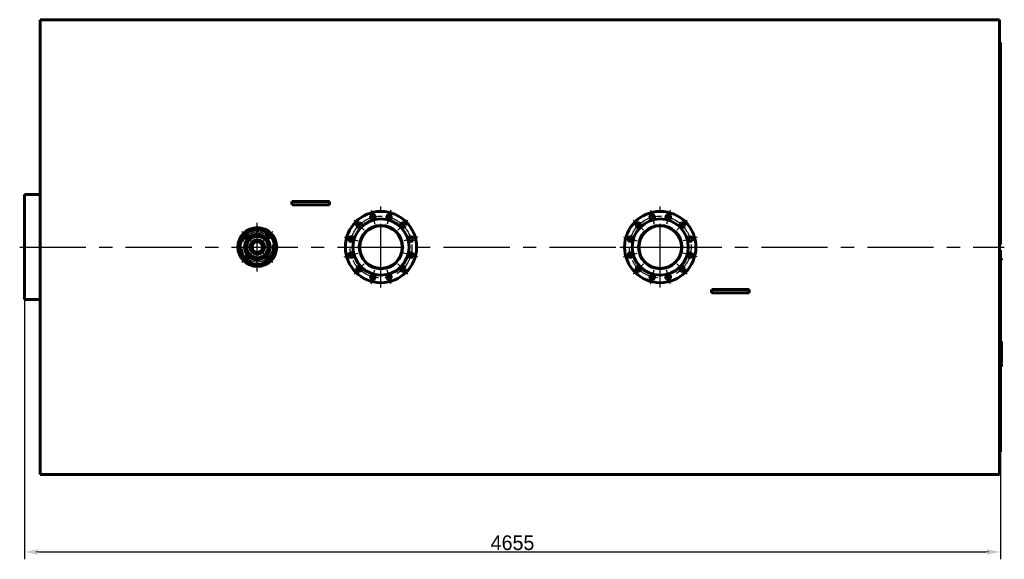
# Model space of a CAD drawing. Header units: millimetres. Extents: x 0 to 5303, y -172 to 841.
# Tile 6 of 6: x 4833 to 5303, y -149 to 108. Entities that reach past the tile are written whole.
import ezdxf

# ---------------------------------------------------------------- set-up
doc = ezdxf.new("R2010")
doc.units = ezdxf.units.MM
for name, pattern in [('CENTER_per13_scale0.480092', [24.38868, 15.242925, -3.048585, 3.048585, -3.048585]), ('CENTER_per1_scale0.354331', [18, 11.25, -2.25, 2.25, -2.25]), ('CENTER_per1_scale0.433071', [22, 13.75, -2.75, 2.75, -2.75]), ('CENTER_per4_scale0.910433', [46.25, 28.90625, -5.78125, 5.78125, -5.78125]), ('CENTER_per5c_scale0.994950', [50.543478, 31.589674, -6.317935, 6.317935, -6.317935]), ('CENTER_per7_scale0.956130', [48.571429, 30.357143, -6.071429, 6.071429, -6.071429]), ('CENTER_per8_scale0.483144', [24.543693, 15.339808, -3.067962, 3.067962, -3.067962]), ('CENTER_per9_scale0.498175', [25.307274, 15.817046, -3.163409, 3.163409, -3.163409])]:
    doc.linetypes.add(name, pattern=pattern)
doc.styles.add('TextStyle_1', font='T-FLEX Type A.TTF', dxfattribs={"height": 7})
doc.dimstyles.new('DIM_ST_5', dxfattribs={"dimtxt": 7, "dimasz": 7, "dimexe": 3.5, "dimexo": 0, "dimgap": 0.875, "dimtad": 1, "dimdec": 1, "dimlfac": 10, "dimrnd": 0.1, "dimdsep": 46, "dimtxsty": 'TextStyle_1', "dimblk": 'Arrow_3_C7_Status', "dimcen": 0.09, "dimclrd": 7, "dimclre": 7, "dimclrt": 7, "dimazin": 0, "dimtfac": 1, "dimtdec": 0, "dimtmove": 0, "dimatfit": 0, "dimldrblk": 'NONE', "dimfxl": 1, "dimtvp": 1, "dimtolj": 1, "dimarcsym": 0})

# ---------------------------------------------------------------- blocks, each defined once
blk = doc.blocks.new('Arrow_3_C7_Status')
at = {"color": 7, "linetype": 'Continuous', "lineweight": 0}
blk.add_line((-1, 0), (-0.8, 0), dxfattribs=at)
at = {"color": 7}
blk.add_solid([(-1, -0.2), (0, 0), (-0.8, 0), (-1, 0.2)], dxfattribs=at)
blk = doc.blocks.new('*D14')
at = {"color": 7, "lineweight": -2}
for p, q in [((-232.96, 0), (-232.96, -148.94)), ((232.54, -2.11), (232.54, -148.94)), ((-225.96, -145.44), (225.54, -145.44))]:
    blk.add_line(p, q, dxfattribs=at)
at = {"layer": 'Defpoints', "color": 0}
for p in [(-232.96, 0), (232.54, -2.11), (232.54, -145.44)]:
    blk.add_point(p, dxfattribs=at)
at = {"color": 7, "lineweight": -2, "xscale": 7, "yscale": 7, "zscale": 7}
for p, rotation in [((-232.96, -145.44), 180), ((232.54, -145.44), 360)]:
    blk.add_blockref('Arrow_3_C7_Status', p, dxfattribs=dict(at, rotation=rotation))
at = {"color": 7, "insert": (-0.21, -141.07), "char_height": 7, "attachment_point": 5, "style": 'TextStyle_1'}
blk.add_mtext('\\A1;4655{\\H0.5x;\\S^ ;}', dxfattribs=at)
blk = doc.blocks.new('_None')
blk = doc.blocks.new('Проекция_14')
at = {"color": 7, "linetype": 'Continuous', "lineweight": 60}
for p, q in [((-225.561, -108.45), (-225.561, 108.45)), ((232.04, 108.45), (-225.561, 108.45)), ((232.04, 108.45), (232.04, -108.45)), ((232.54, 97.65), (232.04, 97.65)), ((232.54, 1.828), (232.54, 97.65)), ((-232.96, 25), (-232.96, -25)), ((-225.561, 25), (-232.96, 25)), ((-103.326, 21.8), (-105.462, 21.8)), ((-103.326, 20.2), (-105.399, 20.2)), ((-89.594, 21.8), (-103.326, 21.8)), ((-89.594, 20.2), (-103.326, 20.2)), ((-87.458, 21.8), (-89.594, 21.8)), ((-87.521, 20.2), (-89.594, 20.2)), ((232.04, 1.217), (232.54, 1.217)), ((232.54, 1.828), (232.54, 1.217)), ((232.04, -1.5), (232.54, -1.5)), ((232.54, -1.5), (232.54, -2.113)), ((232.54, -2.113), (232.54, -97.65)), ((232.96, -5.48), (232.54, -5.48)), ((232.96, -5.5), (232.54, -5.5)), ((232.96, -6.189), (232.54, -6.189)), ((232.96, -6.189), (232.54, -6.189)), ((232.96, -6.193), (232.54, -6.193)), ((232.96, -6.21), (232.54, -6.21)), ((232.96, -5.499), (232.96, -5.48)), ((232.96, -6.189), (232.96, -5.5)), ((232.96, -6.189), (232.96, -6.189)), ((232.96, -6.193), (232.96, -6.19)), ((232.96, -6.21), (232.96, -6.193)), ((94.738, -21.8), (96.874, -21.8)), ((94.801, -20.2), (96.874, -20.2)), ((96.874, -20.2), (110.606, -20.2)), ((96.874, -21.8), (110.606, -21.8)), ((110.606, -20.2), (112.679, -20.2)), ((110.606, -21.8), (112.742, -21.8)), ((-225.561, -25), (-232.96, -25)), ((232.96, -45), (232.54, -45)), ((232.96, -46.871), (232.54, -46.871)), ((232.96, -46.872), (232.54, -46.872)), ((232.96, -46.893), (232.54, -46.893)), ((232.96, -46.26), (232.96, -45)), ((232.96, -46.871), (232.96, -46.26)), ((232.96, -46.893), (232.96, -46.872)), ((232.96, -46.872), (232.96, -46.872)), ((232.96, -47.128), (232.54, -47.128)), ((232.96, -48.075), (232.54, -48.075)), ((232.96, -48.27), (232.54, -48.27)), ((232.96, -48.348), (232.54, -48.348)), ((232.96, -49.19), (232.54, -49.19)), ((232.96, -51.333), (232.54, -51.333)), ((232.96, -48.075), (232.96, -47.128)), ((232.96, -48.27), (232.96, -48.075)), ((232.96, -48.347), (232.96, -48.27)), ((232.96, -48.389), (232.96, -48.348)), ((232.96, -48.95), (232.96, -48.389)), ((232.96, -49.013), (232.96, -48.95)), ((232.96, -49.188), (232.96, -49.013)), ((232.96, -49.23), (232.96, -49.19)), ((232.96, -49.793), (232.96, -49.23)), ((232.96, -49.855), (232.96, -49.793)), ((232.96, -50.038), (232.96, -49.855)), ((232.96, -50.12), (232.96, -50.039)), ((232.96, -50.895), (232.96, -50.12)), ((232.96, -51.332), (232.96, -50.895)), ((232.96, -52.281), (232.96, -51.333)), ((232.96, -53.539), (232.54, -53.539)), ((232.96, -53.89), (232.54, -53.89)), ((232.96, -55.201), (232.54, -55.201)), ((232.96, -55.201), (232.54, -55.201)), ((232.96, -55.512), (232.54, -55.512)), ((232.96, -52.28), (232.96, -52.276)), ((232.96, -53.539), (232.96, -52.281)), ((232.96, -53.89), (232.96, -53.539)), ((232.96, -55.201), (232.96, -53.89)), ((232.96, -55.201), (232.96, -55.201)), ((232.96, -56.499), (232.96, -55.512)), ((232.96, -56.499), (232.54, -56.499)), ((232.96, -57), (232.54, -57)), ((232.96, -57), (232.96, -56.499)), ((232.04, -97.65), (232.54, -97.65)), ((-225.561, -108.45), (214.34, -108.45)), ((214.34, -108.45), (232.04, -108.45))]:
    blk.add_line(p, q, dxfattribs=at)
at = {"color": 7, "linetype": 'CENTER_per7_scale0.956130', "lineweight": 25}
for p, q in [((-62.96, -19.333), (-62.96, 19.333)), ((70.24, -19.333), (70.24, 19.333)), ((-82.293, 0), (-43.627, 0)), ((50.907, 0), (89.573, 0))]:
    blk.add_line(p, q, dxfattribs=at)
at = {"color": 7, "linetype": 'CENTER_per1_scale0.433071', "lineweight": 25}
for p, q in [((-67.666, 17.564), (-65.889, 10.931)), ((-58.254, 17.564), (-60.031, 10.931)), ((65.534, 17.564), (67.311, 10.931)), ((74.946, 17.564), (73.169, 10.931)), ((-75.818, 12.858), (-70.962, 8.002)), ((-50.102, 12.858), (-54.958, 8.002)), ((57.382, 12.858), (62.238, 8.002)), ((83.098, 12.858), (78.242, 8.002)), ((-80.524, 4.706), (-73.891, 2.929)), ((-45.396, 4.706), (-52.029, 2.929)), ((52.676, 4.706), (59.309, 2.929)), ((87.804, 4.706), (81.171, 2.929)), ((-80.524, -4.706), (-73.891, -2.929)), ((-45.396, -4.706), (-52.029, -2.929)), ((52.676, -4.706), (59.309, -2.929)), ((87.804, -4.706), (81.171, -2.929)), ((-75.818, -12.858), (-70.962, -8.002)), ((-50.102, -12.858), (-54.958, -8.002)), ((57.382, -12.858), (62.238, -8.002)), ((83.098, -12.858), (78.242, -8.002)), ((-67.666, -17.564), (-65.889, -10.931)), ((-58.254, -17.564), (-60.031, -10.931)), ((65.534, -17.564), (67.311, -10.931)), ((74.946, -17.564), (73.169, -10.931))]:
    blk.add_line(p, q, dxfattribs=at)
at = {"color": 7, "linetype": 'CENTER_per4_scale0.910433', "lineweight": 25}
for p, q in [((-121.96, -11.583), (-121.96, 11.583)), ((-133.543, 0), (-110.377, 0))]:
    blk.add_line(p, q, dxfattribs=at)
at = {"color": 7, "linetype": 'CENTER_per1_scale0.354331', "lineweight": 25}
for p, q in [((-129.373, 7.413), (-124.8, 2.84)), ((-115.254, 6.706), (-119.827, 2.133)), ((-114.547, 7.413), (-119.12, 2.84)), ((-129.373, -7.413), (-124.8, -2.84)), ((-128.666, -6.706), (-124.093, -2.133)), ((-115.254, -6.706), (-119.827, -2.133)), ((-114.547, -7.413), (-119.12, -2.84))]:
    blk.add_line(p, q, dxfattribs=at)
at = {"color": 7, "linetype": 'CENTER_per5c_scale0.994950', "lineweight": 25}
blk.add_line((-235.293, 0), (234.373, 0), dxfattribs=at)
at = {"color": 7, "lineweight": 60, "flags": 128}
blk.add_lwpolyline([(232.96, -50.039), (232.77, -50.039), (232.54, -50.039)], dxfattribs=at)
at = {"color": 7, "linetype": 'Continuous', "lineweight": 60}
for centre, radius in [((-62.96, 0), 17), ((-66.778, 14.247), 1.1), ((-59.142, 14.247), 1.1), ((70.24, 0), 17), ((66.422, 14.247), 1.1), ((74.058, 14.247), 1.1), ((-62.96, 0), 13.4), ((-73.39, 10.43), 1.1), ((-62.96, 0), 10.325), ((-62.96, 0), 10.155), ((-52.53, 10.43), 1.1), ((70.24, 0), 13.4), ((59.81, 10.43), 1.1), ((70.24, 0), 10.325), ((70.24, 0), 10.155), ((80.67, 10.43), 1.1), ((-121.96, 0), 9.25), ((-121.96, 0), 8.25), ((-121.96, 0), 6.1), ((-127.087, 5.127), 0.9), ((-121.96, 0), 5.1), ((-116.833, 5.127), 0.9), ((-77.207, 3.818), 1.1), ((-48.713, 3.818), 1.1), ((55.993, 3.818), 1.1), ((84.487, 3.818), 1.1), ((-121.96, 0), 3.515), ((-121.96, 0), 2.725), ((-121.96, 0), 2.5), ((-127.087, -5.127), 0.9), ((-116.833, -5.127), 0.9), ((-77.207, -3.818), 1.1), ((-48.713, -3.818), 1.1), ((55.993, -3.818), 1.1), ((84.487, -3.818), 1.1), ((-73.39, -10.43), 1.1), ((-52.53, -10.43), 1.1), ((59.81, -10.43), 1.1), ((80.67, -10.43), 1.1), ((-66.778, -14.247), 1.1), ((-59.142, -14.247), 1.1), ((66.422, -14.247), 1.1), ((74.058, -14.247), 1.1)]:
    blk.add_circle(centre, radius, dxfattribs=at)
at = {"color": 7, "linetype": 'CENTER_per13_scale0.480092', "lineweight": 25}
for centre in [(-62.96, 0), (70.24, 0)]:
    blk.add_circle(centre, 14.75, dxfattribs=at)
at = {"color": 7, "linetype": 'CENTER_per9_scale0.498175', "lineweight": 25}
blk.add_circle((-121.96, 0), 7.25, dxfattribs=at)
at = {"color": 7, "linetype": 'CENTER_per8_scale0.483144', "lineweight": 25}
blk.add_circle((-121.96, 0), 6.25, dxfattribs=at)
at = {"color": 7, "linetype": 'Continuous', "lineweight": 60}
for centre, start, end in [((-126.379, 4.419), 135, 238.68989), ((-126.379, 4.419), 31.31011, 135), ((-117.541, 4.419), 301.31011, 135), ((-126.379, -4.419), 135, 328.68989), ((-117.541, -4.419), 211.31011, 58.68989)]:
    blk.add_arc(centre, 0.9, start, end, dxfattribs=at)
for centre, start_param, end_param in [((-126.512, 0), 4.8997441, 4.9147822), ((-66.408, 0), 1.3684031, 1.3834412), ((73.688, 0), 4.5099957, 4.5250339), ((133.792, 0), 1.7581514, 1.7731896)]:
    blk.add_ellipse(centre, major_axis=(0, 108.45), ratio=0.1981489, start_param=start_param, end_param=end_param, dxfattribs=at)
dim = blk.add_linear_dim(base=(232.54, -145.44), p1=(-232.96, 0), p2=(232.54, -2.113), text='<>{\\H0.5x;\\S^ ;}', dimstyle='DIM_ST_5')
dim.commit()
dim.dimension.update_dxf_attribs({"geometry": '*D14', "text_midpoint": (-0.21, -145.44), "dimtype": 160})

msp = doc.modelspace()

# ---------------------------------------------------------------- block references
msp.add_blockref('Проекция_14', (5068.354, 0))

doc.saveas('drawing.dxf')
